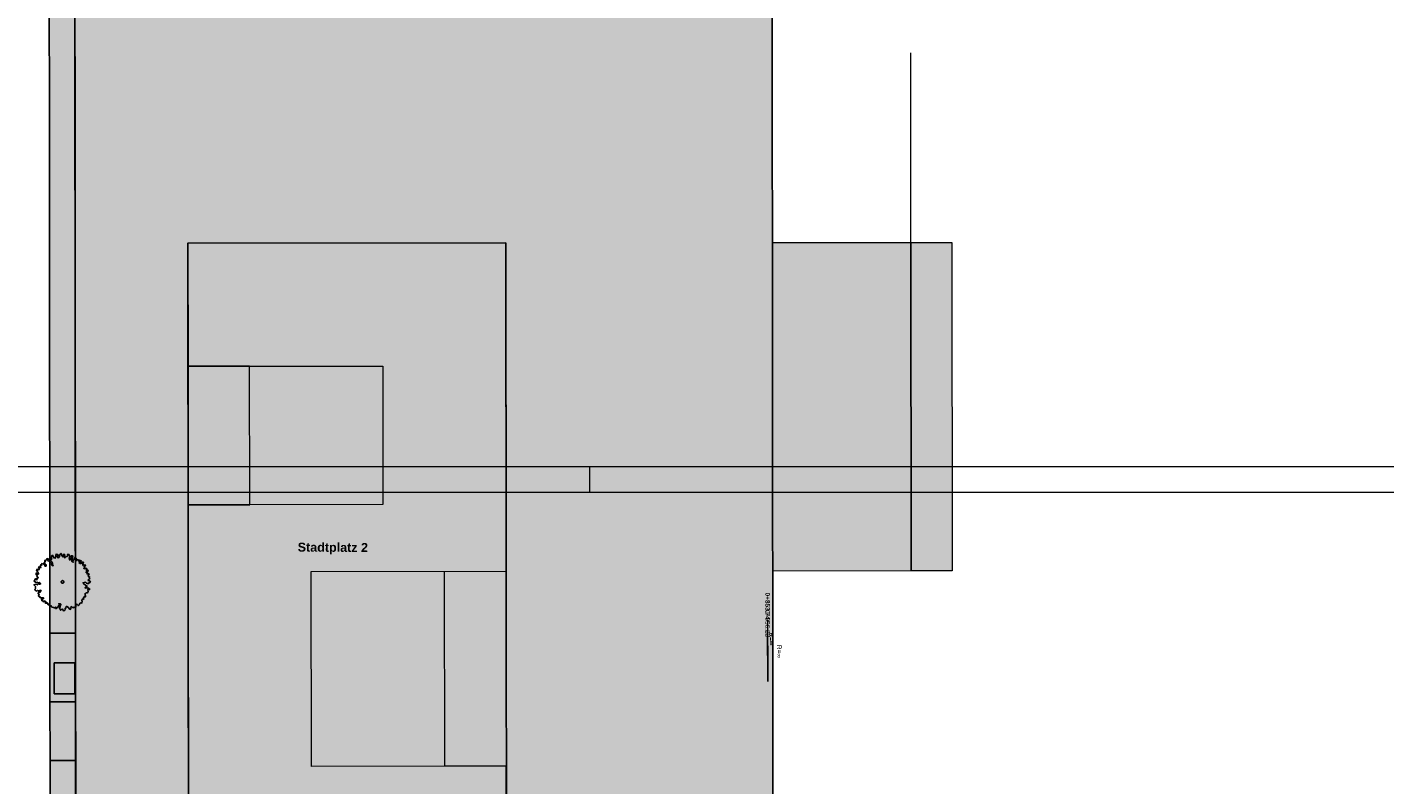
# Model space of a CAD drawing. Header units: metres. Extents: x -5203299 to 2078834, y 245743 to 5817682.
# Tile 249 of 256: x 366608 to 366741, y 5814302 to 5814376. Entities that reach past the tile are written whole.
import ezdxf

# ---------------------------------------------------------------- set-up
doc = ezdxf.new("R2010")
doc.units = ezdxf.units.M
doc.header["$LTSCALE"] = 0.5
doc.linetypes.add('ISO-02 Strichlinie', pattern=[3.81, 3.048, -0.762])
for name, color, linetype, lineweight in [('02.00_Gebäude-Dachlinien Neubau etc', 7, 'Continuous', 9), ('02.02_Nutzung. Gebäude-Sondernutzung Neubau', 7, 'Continuous', 9), ('02.02_Nutzung. Gebäude-Wohnen. Gewerbe im EG', 7, 'Continuous', 9), ('70 -74 Zeichnungsblatt- 4 Plankopf Linie', 7, 'Continuous', 13), ('99.04_Erschließung_VP-KRA_S-LP-Krampnitz 1.BA$0$S-Beschriftung-2', 7, 'Continuous', 20), ('99.04_Erschließung_VP-S-Borde-Kantenstein', 7, 'Continuous', 25), ('Keine', 7, 'Continuous', 9), ('S-Baumscheibe 3 BA', 7, 'Continuous', 25)]:
    doc.layers.add(name, color=color, linetype=linetype, lineweight=lineweight)
for name, color, linetype, lineweight, true_color in [('99.04_1.BA Verkehrsanlagen-L-Straßennamen', 1, 'Continuous', 25, 0xff0000), ('99.04_1.BA Verkehrsanlagen-S-Beschriftung-Achshauptpunkte', 1, 'Continuous', 25, 0xff0000), ('99.04_Erschließung_VP-S-Borde-Begrenzungslinie-Parkstände', 1, 'Continuous', 25, 0xff0000), ('99.04_Erschließung_VP-S-Farben-Grünflächen', 7, 'Continuous', 25, 0xc2e687), ('99.04_Erschließung_VP-S-Farben-Parkstände', 7, 'Continuous', 25, 0xd9bb7d), ('99.04_Erschließung_VP-S-Farben-Stadtplatz', 7, 'Continuous', 25, 0xffffa3), ('S-Baum', 7, 'Continuous', 25, 0x4c994c)]:
    doc.layers.add(name, color=color, linetype=linetype, lineweight=lineweight, true_color=true_color)
doc.styles.add('Arial', font='arial.ttf')
doc.styles.add('Arial (bold)', font='arialbd.ttf')

# ---------------------------------------------------------------- blocks, each defined once
blk = doc.blocks.new('Gruppe-424')
at = {"layer": 'S-Baum', "flags": 128}
blk.add_lwpolyline([(21.43, 116.15), (21.36, 116.16), (21.28, 116.18), (21.28, 116.23), (21.37, 116.31), (21.42, 116.42), (21.37, 116.45), (21.37, 116.49), (21.41, 116.55), (21.34, 116.61), (21.26, 116.61), (21.27, 116.64), (21.34, 116.75), (21.35, 116.82), (21.26, 116.84), (21.17, 116.82), (21.23, 116.92), (21.08, 116.93), (21.07, 117.01), (21.17, 117.03), (21.25, 117.03), (21.25, 117.14), (21.27, 117.16), (21.18, 117.19), (21.1, 117.14), (21.1, 117.22), (21.18, 117.29), (21.11, 117.35), (21.03, 117.34), (20.95, 117.34), (20.85, 117.33), (20.87, 117.4), (20.95, 117.44), (20.88, 117.51), (20.95, 117.6), (21.02, 117.62), (20.96, 117.65), (20.96, 117.72), (20.87, 117.67), (20.78, 117.63), (20.72, 117.72), (20.8, 117.76), (20.73, 117.79), (20.77, 117.87), (20.8, 117.96), (20.71, 117.98), (20.63, 117.92), (20.59, 117.84), (20.5, 117.84), (20.39, 117.89), (20.47, 117.92), (20.4, 118), (20.51, 118), (20.54, 118.08), (20.6, 118.09), (20.5, 118.13), (20.43, 118.16), (20.37, 118.1), (20.31, 118.09), (20.34, 118.17), (20.25, 118.18), (20.19, 118.19), (20.14, 118.13), (20.1, 118.08), (20.04, 118.13), (20.1, 118.19), (20.14, 118.25), (20.08, 118.35), (19.99, 118.44), (19.96, 118.4), (19.93, 118.24), (19.84, 118.17), (19.75, 118.11), (19.81, 117.95), (19.66, 118.06), (19.69, 118.2), (19.76, 118.31), (19.71, 118.44), (19.79, 118.5), (19.7, 118.57), (19.61, 118.58), (19.63, 118.46), (19.61, 118.34), (19.48, 118.17), (19.43, 118.35), (19.47, 118.45), (19.4, 118.65), (19.41, 118.7), (19.3, 118.73), (19.24, 118.63), (19.21, 118.5), (19.1, 118.47), (19, 118.38), (18.95, 118.48), (19, 118.67), (18.92, 118.75), (18.82, 118.69), (18.86, 118.59), (18.81, 118.47), (18.71, 118.62), (18.64, 118.69), (18.67, 118.76), (18.61, 118.82), (18.53, 118.74), (18.51, 118.65), (18.39, 118.6), (18.48, 118.52), (18.4, 118.42), (18.3, 118.4), (18.26, 118.55), (18.25, 118.56), (18.33, 118.65), (18.2, 118.74), (18.12, 118.71), (18.1, 118.6), (18.11, 118.51), (18.04, 118.46), (18.11, 118.41), (18.05, 118.34), (17.93, 118.37), (17.87, 118.5), (17.8, 118.53), (17.84, 118.61), (17.72, 118.6), (17.67, 118.56), (17.69, 118.46), (17.66, 118.37), (17.71, 118.27), (17.66, 118.22), (17.58, 118.22), (17.63, 118.11), (17.74, 118.01), (17.78, 117.86), (17.79, 117.73), (17.86, 117.62), (17.74, 117.67), (17.7, 117.84), (17.62, 117.78), (17.51, 117.85), (17.58, 117.91), (17.45, 118.05), (17.31, 118.14), (17.42, 118.26), (17.26, 118.31), (17.24, 118.22), (17.14, 118.12), (17.08, 118.17), (17.03, 118.07), (17.1, 118.01), (16.99, 117.95), (17.05, 117.82), (17.18, 117.71), (17.17, 117.58), (17.06, 117.57), (17.03, 117.68), (16.92, 117.84), (16.86, 117.77), (16.78, 117.83), (16.73, 117.81), (16.76, 117.69), (16.7, 117.68), (16.64, 117.71), (16.63, 117.64), (16.63, 117.56), (16.59, 117.53), (16.67, 117.46), (16.55, 117.44), (16.48, 117.51), (16.43, 117.41), (16.48, 117.36), (16.48, 117.24), (16.34, 117.18), (16.36, 117.25), (16.29, 117.27), (16.24, 117.13), (16.31, 117.09), (16.4, 116.98), (16.33, 116.93), (16.42, 116.88), (16.41, 116.8), (16.29, 116.81), (16.25, 116.91), (16.18, 116.86), (16.19, 116.77), (16.28, 116.71), (16.25, 116.62), (16.33, 116.55), (16.42, 116.44), (16.39, 116.45), (16.29, 116.42), (16.28, 116.29), (16.2, 116.25), (16.23, 116.32), (16.16, 116.37), (16.12, 116.34), (15.99, 116.1), (16.12, 116.01), (16.25, 115.99), (16.31, 116.02), (16.37, 115.94), (16.49, 115.97), (16.58, 115.93), (16.64, 115.85), (16.53, 115.81), (16.42, 115.84), (16.33, 115.75), (16.28, 115.79), (16.19, 115.83), (15.98, 115.75), (16.08, 115.65), (16.16, 115.57), (16.1, 115.5), (16.16, 115.43), (16.08, 115.32), (16.1, 115.22), (16.21, 115.14), (16.32, 115.21), (16.43, 115.16), (16.55, 115.2), (16.64, 115.23), (16.68, 115.17), (16.55, 115.11), (16.6, 115.05), (16.53, 115.02), (16.41, 115.04), (16.4, 114.91), (16.5, 114.77), (16.4, 114.69), (16.48, 114.63), (16.56, 114.59), (16.59, 114.49), (16.65, 114.52), (16.78, 114.49), (16.85, 114.48), (16.88, 114.51), (16.94, 114.45), (16.79, 114.34), (16.71, 114.38), (16.75, 114.2), (16.87, 114.2), (16.91, 114.11), (17.02, 114.13), (17.05, 114.2), (17.14, 114.11), (17.07, 114.01), (17.07, 114), (17.14, 113.94), (17.21, 114.02), (17.33, 113.94), (17.31, 113.88), (17.37, 113.83), (17.4, 113.88), (17.53, 113.89), (17.48, 113.71), (17.57, 113.7), (17.67, 113.7), (17.69, 113.64), (17.73, 113.58), (17.77, 113.57), (17.93, 113.54), (17.95, 113.51), (17.97, 113.53), (18.08, 113.58), (18.1, 113.47), (18.14, 113.42), (18.2, 113.53), (18.35, 113.62), (18.36, 113.72), (18.47, 113.84), (18.4, 113.91), (18.56, 113.9), (18.63, 113.83), (18.49, 113.74), (18.55, 113.7), (18.55, 113.58), (18.46, 113.55), (18.47, 113.45), (18.51, 113.41), (18.59, 113.28), (18.65, 113.36), (18.79, 113.4), (18.83, 113.23), (18.98, 113.26), (19.03, 113.38), (19.01, 113.45), (19.1, 113.49), (19.12, 113.63), (19.19, 113.65), (19.25, 113.61), (19.38, 113.51), (19.41, 113.42), (19.48, 113.36), (19.56, 113.38), (19.59, 113.47), (19.6, 113.63), (19.68, 113.61), (19.77, 113.52), (19.9, 113.57), (20, 113.51), (20.06, 113.59), (20.05, 113.76), (20.09, 113.86), (20.21, 113.84), (20.28, 113.74), (20.38, 113.8), (20.45, 113.94), (20.56, 114), (20.66, 113.98), (20.69, 114.19), (20.65, 114.2), (20.68, 114.35), (20.74, 114.35), (20.82, 114.34), (20.84, 114.37), (20.84, 114.37), (20.81, 114.48), (20.88, 114.6), (20.91, 114.59), (21.01, 114.59), (21.01, 114.65), (20.97, 114.75), (20.98, 114.93), (21.02, 114.92), (21.08, 114.97), (21.13, 114.96), (21.21, 114.99), (21.27, 115.11), (21.23, 115.3), (21.34, 115.34), (21.4, 115.29), (21.4, 115.38), (21.34, 115.42), (21.16, 115.45), (21.02, 115.42), (20.97, 115.48), (21.02, 115.54), (21.15, 115.56), (21.16, 115.63), (21.04, 115.7), (20.81, 115.89), (20.76, 115.96), (21.02, 116.01), (21.1, 115.93), (21.2, 115.87), (21.32, 115.87), (21.31, 115.93), (21.31, 115.93), (21.43, 115.97), (21.48, 116.07)], close=True, dxfattribs=at)
at = {"layer": 'S-Baum'}
blk.add_rational_spline([(18.74, 115.92), (18.5, 115.99), (18.57, 116.22), (18.8, 116.16), (19.04, 116.1), (18.98, 115.86), (18.74, 115.92)], [1, 0.333333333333, 0.333333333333, 1, 0.333333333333, 0.333333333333, 1], degree=3, knots=[0, 0, 0, 0, 0.5, 0.5, 0.5, 1, 1, 1, 1], dxfattribs=at)
blk = doc.blocks.new('_23-07-06_Massenplan_TB_Weiterführende Schule (3D)')
at = {"layer": '02.02_Nutzung. Gebäude-Sondernutzung Neubau', "linetype": 'Continuous', "lineweight": 0}
blk.add_hatch(color=31, dxfattribs=at).paths.add_polyline_path([(62, 149.08), (31, 149.05), (31.05, 86.05), (62.05, 86.08)])
at = {"layer": '02.02_Nutzung. Gebäude-Wohnen. Gewerbe im EG', "linetype": 'Continuous', "lineweight": 0, "true_color": 0xd7a279}
for points in [[(88, 149.1), (101.5, 149.11), (101.53, 117.11), (88.03, 117.1)], [(101.5, 149.11), (105.5, 149.11), (105.53, 117.11), (101.53, 117.11)]]:
    blk.add_hatch(color=33, dxfattribs=at).paths.add_polyline_path(points)
at = {"layer": '99.04_Erschließung_VP-S-Farben-Grünflächen', "linetype": 'Continuous', "lineweight": 0, "true_color": 0xc2e687}
blk.add_hatch(color=71, dxfattribs=at).paths.add_polyline_path([(19.97, 186.04), (17.47, 186.04), (17.53, 111.04), (20.03, 111.04)])
at = {"layer": '99.04_Erschließung_VP-S-Farben-Parkstände', "linetype": 'Continuous', "lineweight": 0, "true_color": 0xd9bb7d}
blk.add_hatch(color=43, dxfattribs=at).paths.add_polyline_path([(17.53, 111.04), (17.55, 91.94), (20.05, 91.94), (20.03, 111.04)])
at = {"layer": '99.04_Erschließung_VP-S-Farben-Stadtplatz', "linetype": 'Continuous', "lineweight": 0, "true_color": 0xffffa3}
h = blk.add_hatch(color=51, dxfattribs=at)
h.paths.add_polyline_path([(19.95, 207.04), (20.1, 31.02), (88.1, 31.02), (87.95, 207.1)])
h.paths.add_polyline_path([(31, 149.05), (62, 149.08), (62.05, 86.08), (31.05, 86.05)])
at = {"layer": 'S-Baumscheibe 3 BA', "linetype": 'Continuous', "lineweight": 0}
blk.add_hatch(color=7, dxfattribs=at).paths.add_polyline_path([(17.96, 108.15), (19.96, 108.15), (19.96, 105.15), (17.96, 105.15)])
at = {"layer": '02.00_Gebäude-Dachlinien Neubau etc', "linetype": 'Continuous'}
blk.add_line((101.53, 117.11), (101.49, 167.61), dxfattribs=at)
at = {"layer": '02.00_Gebäude-Dachlinien Neubau etc', "flags": 128}
for points in [[(62.04, 98.08), (43.04, 98.06), (43.03, 117.06), (62.03, 117.08), (62, 149.08), (31, 149.05), (31.01, 137.05), (50.01, 137.07), (50.02, 123.57), (31.02, 123.55), (31.05, 86.05), (62.05, 86.08)], [(37.02, 123.56), (37.01, 137.06), (31.01, 137.05), (31.02, 123.55)], [(56.04, 98.07), (56.03, 117.07), (62.03, 117.08), (62.04, 98.08)]]:
    blk.add_lwpolyline(points, close=True, dxfattribs=at)
at = {"layer": '02.02_Nutzung. Gebäude-Sondernutzung Neubau', "flags": 128}
blk.add_lwpolyline([(62, 149.08), (31, 149.05), (31.05, 86.05), (62.05, 86.08)], close=True, dxfattribs=at)
at = {"layer": '02.02_Nutzung. Gebäude-Wohnen. Gewerbe im EG', "flags": 128}
for points in [[(88, 149.1), (101.5, 149.11), (101.53, 117.11), (88.03, 117.1)], [(101.5, 149.11), (105.5, 149.11), (105.53, 117.11), (101.53, 117.11)]]:
    blk.add_lwpolyline(points, close=True, dxfattribs=at)
at = {"layer": '99.04_1.BA Verkehrsanlagen-S-Beschriftung-Achshauptpunkte', "linetype": 'Continuous'}
blk.add_line((87.53, 111.35), (87.54, 106.35), dxfattribs=at)
at = {"layer": '99.04_Erschließung_VP-KRA_S-LP-Krampnitz 1.BA$0$S-Beschriftung-2', "linetype": 'Continuous'}
blk.add_line((87.53, 112.35), (87.54, 107.35), dxfattribs=at)
at = {"layer": '99.04_Erschließung_VP-S-Borde-Begrenzungslinie-Parkstände'}
for p, q in [((20.04, 104.34), (17.54, 104.34)), ((20.04, 98.64), (17.54, 98.64))]:
    blk.add_line(p, q, dxfattribs=at)
at = {"layer": '99.04_Erschließung_VP-S-Borde-Kantenstein', "lineweight": 9}
blk.add_line((19.97, 186.04), (20.03, 111.04), dxfattribs=at)
at = {"layer": '99.04_Erschließung_VP-S-Farben-Grünflächen', "flags": 128}
blk.add_lwpolyline([(19.97, 186.04), (17.47, 186.04), (17.53, 111.04), (20.03, 111.04)], close=True, dxfattribs=at)
at = {"layer": '99.04_Erschließung_VP-S-Farben-Parkstände', "flags": 128}
blk.add_lwpolyline([(17.53, 111.04), (17.55, 91.94), (20.05, 91.94), (20.03, 111.04)], close=True, dxfattribs=at)
at = {"layer": '99.04_Erschließung_VP-S-Farben-Stadtplatz', "flags": 128}
for points in [[(19.95, 207.04), (87.95, 207.1), (88.1, 31.02), (20.1, 31.02)], [(31.05, 86.05), (31, 149.05), (62, 149.08), (62.05, 86.08)]]:
    blk.add_lwpolyline(points, close=True, dxfattribs=at)
at = {"layer": 'S-Baumscheibe 3 BA', "flags": 128}
blk.add_lwpolyline([(17.96, 108.15), (19.96, 108.15), (19.96, 105.15), (17.96, 105.15)], close=True, dxfattribs=at)
at = {"layer": 'S-Baum'}
blk.add_blockref('Gruppe-424', (0, 0), dxfattribs=at)
at = {"layer": '99.04_1.BA Verkehrsanlagen-L-Straßennamen', "insert": (45.13, 119.28), "char_height": 0.875, "width": 9.5991, "attachment_point": 5, "rotation": 359.7002, "line_spacing_factor": 1.012097, "style": 'Arial (bold)'}
blk.add_mtext('Stadtplatz 2', dxfattribs=at)
at = {"layer": '99.04_1.BA Verkehrsanlagen-S-Beschriftung-Achshauptpunkte', "char_height": 0.45, "rotation": 270.0481, "line_spacing_factor": 1.012097, "style": 'Arial'}
for s, insert, width, attachment_point in [('0+856.23', (87.53, 113.3), 1.9566, 4), ('R=∞', (88.89, 109.9), 1.0529, 1)]:
    blk.add_mtext(s, dxfattribs=dict(at, insert=insert, width=width, attachment_point=attachment_point))
at = {"layer": '99.04_Erschließung_VP-KRA_S-LP-Krampnitz 1.BA$0$S-Beschriftung-2', "char_height": 0.45, "rotation": 270.0481, "line_spacing_factor": 1.012097, "style": 'Arial (bold)'}
for s, insert, attachment_point in [('0+853.74', (87.53, 115), 4), ('R=∞', (88.13, 111.12), 1)]:
    blk.add_mtext(s, dxfattribs=dict(at, insert=insert, attachment_point=attachment_point))
blk = doc.blocks.new('Plankopf')
at = {"layer": '70 -74 Zeichnungsblatt- 4 Plankopf Linie', "color": 7, "linetype": 'ISO-02 Strichlinie', "lineweight": 5, "transparency": 33554687}
blk.add_line((0.2145, 0.4205), (0.2145, 0.4155), dxfattribs=at)
at = {"layer": '70 -74 Zeichnungsblatt- 4 Plankopf Linie', "transparency": 33554687, "flags": 128}
for points in [[(-0.5945, 0.4205), (0.5945, 0.4205), (0.5945, -0.4205), (-0.5945, -0.4205)], [(-0.5745, -0.4155), (-0.5745, 0.4155), (0.5895, 0.4155), (0.5895, -0.4155)]]:
    blk.add_lwpolyline(points, close=True, dxfattribs=at)
at = {"layer": '70 -74 Zeichnungsblatt- 4 Plankopf Linie', "color": 0, "flags": 1}
for tag in ['AR_Genehmigt_-_Datum', 'Auto_Generate_Page_Number', 'Auto_Total_Num_Sheets', 'Architekt', 'Architekt_Zusatz_-1-', 'Current_Plot_Date', 'Scale', 'Sheet_Number', 'Sheet_Title', 'Teil', 'Gewerk', 'Total_Num_Sheets', 'Tragwerksplanung', 'Tragwerksplanung_Zusatz_-1-', 'Geschäftszeichen', 'Zone', 'Zone', 'Zone', 'Zone', 'Zone', 'Status', 'TGA', 'TGA_Zusatz_-1-', 'Zone', 'Number', 'Publish_Date', 'Number', 'Publish_Date', 'Number', 'Publish_Date', 'Number', 'Publish_Date', 'Number', 'Publish_Date', 'Planungsgrundlagen', 'Plot_Date_Format', 'BH_Genehmigt_-_Datum', 'Papiermaße', 'Ebene', 'Page_Number', 'Plannummer_Fachplaner', 'File_Name', 'File_Name_Include_Path', 'Projektname_Zusatz', 'Landschaftsarchitekt', 'Landschaftsarchitekten_Zusatz-1-', 'Höhe_üNHN', 'Leistungsphase', 'Number', 'Publish_Date', 'Recipients', 'Recipients', 'Recipients', 'Recipients', 'Recipients', 'Project_Date', 'Project_ID', 'Project_Name', 'Recipients', 'Date', 'Note', 'Date', 'Note', 'Date', 'Note', 'Date', 'Note', 'Date', 'Note', 'Format', 'Date', 'Date', 'Note']:
    blk.add_attdef(tag, (-0.5945, -0.4205), '', height=0.00018, dxfattribs=at)

msp = doc.modelspace()

# ---------------------------------------------------------------- block references
at = {"layer": 'Keine', "color": 1}
msp.add_blockref('_23-07-06_Massenplan_TB_Weiterführende Schule (3D)', (366592.8, 5814205.71), dxfattribs=at)

# ---------------------------------------------------------------- next in the draw order: block references
at = {"layer": '70 -74 Zeichnungsblatt- 4 Plankopf Linie', "xscale": 500, "yscale": 500, "zscale": 500}
msp.add_blockref('Plankopf', (366555.71, 5814122.76), dxfattribs=at)

doc.saveas('drawing.dxf')
